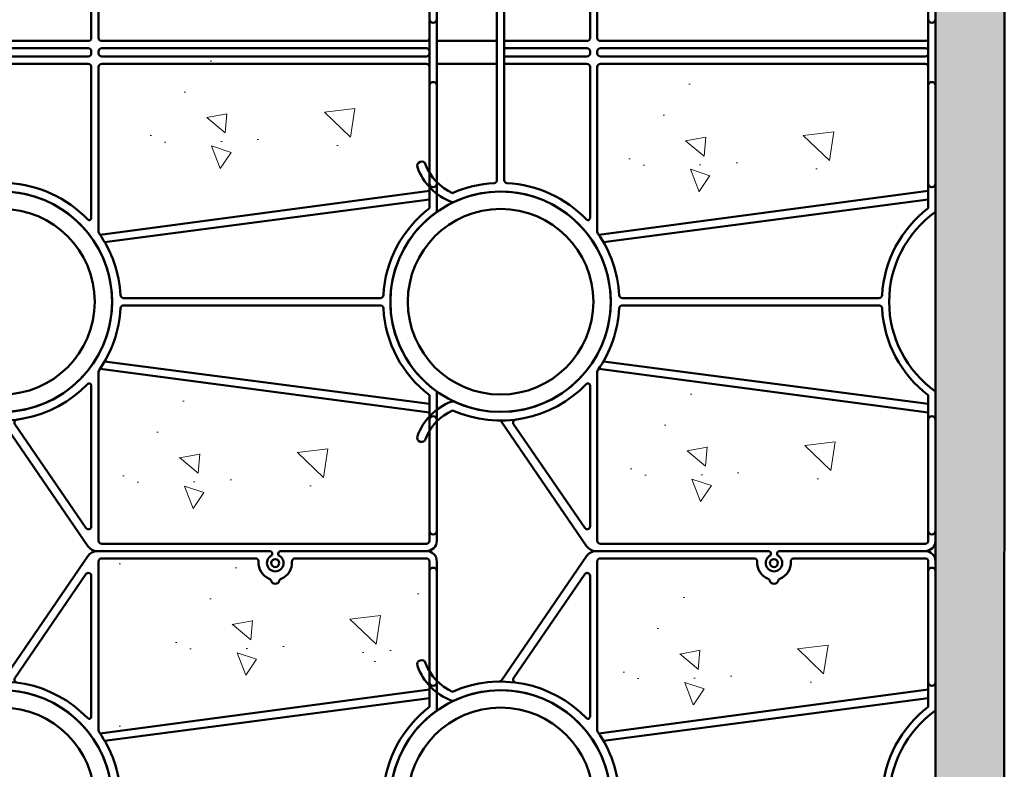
# Model space of a CAD drawing. Header units: inches. Extents: x 0 to 21.2, y 0 to 11.
# Tile 5 of 12: x 4.235 to 5.191, y 2.354 to 3.082. Entities that reach past the tile are written whole.
import ezdxf

# ---------------------------------------------------------------- set-up
doc = ezdxf.new("R2010")
doc.units = ezdxf.units.IN
doc.header["$LTSCALE"] = 0.375
doc.header["$MEASUREMENT"] = 0
doc.layers.add('E-DBNK-MULT', color=83, linetype='CONTINUOUS', lineweight=50)
doc.layers.add('G-ANNO-PATT', color=8, linetype='CONTINUOUS', lineweight=18)
doc.layers.add('G-ANNO-DIMS', color=7, linetype='CONTINUOUS')

# ---------------------------------------------------------------- blocks, each defined once
blk = doc.blocks.new('A$C54833E88')
at = {"layer": 'E-DBNK-MULT'}
for p, q in [((4.126396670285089, 2.985554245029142), (5.503832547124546, 2.985554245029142)), ((6.881268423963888, 2.985554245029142), (5.503832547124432, 2.985554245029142)), ((1.522136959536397, 2.937107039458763), (0.1832020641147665, 2.02013596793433)), ((5.503832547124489, 2.90713443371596), (4.126396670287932, 2.907134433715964)), ((5.38060141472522, 2.907134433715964), (5.380601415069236, 2.016509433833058)), ((5.459021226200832, 2.907134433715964), (5.459021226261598, 2.016509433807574)), ((5.503832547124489, 2.90713443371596), (6.881268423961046, 2.907134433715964)), ((5.548643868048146, 2.907134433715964), (5.54864386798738, 2.016509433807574)), ((5.627063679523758, 2.907134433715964), (5.627063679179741, 2.016509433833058)), ((9.485528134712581, 2.937107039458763), (10.82446303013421, 2.02013596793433)), ((1.497224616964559, 2.806417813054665), (0.3780270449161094, 2.03993409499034)), ((9.510440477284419, 2.806417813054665), (10.62963804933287, 2.03993409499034)), ((0.1288325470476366, 1.917003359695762), (0.1288325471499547, 0.06095950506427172)), ((1.914915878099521, 1.982900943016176), (0.3956846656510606, 1.982900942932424)), ((3.71774921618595, 1.98290094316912), (5.346992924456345, 1.98290094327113)), ((5.492629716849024, 1.98290094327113), (5.503832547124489, 1.982900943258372)), ((5.515035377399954, 1.98290094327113), (5.503832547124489, 1.982900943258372)), ((7.289915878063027, 1.98290094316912), (5.660672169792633, 1.98290094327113)), ((9.092749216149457, 1.982900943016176), (10.61198042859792, 1.982900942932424)), ((10.87883254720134, 1.917003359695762), (10.87883254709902, 0.06096259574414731)), ((0.2072523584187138, 1.870872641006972), (0.2072523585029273, -1.629127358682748)), ((2.061573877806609, 1.904481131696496), (0.240860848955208, 1.904481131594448)), ((2.094436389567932, 1.888479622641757), (1.620904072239, -1.662735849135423)), ((2.17285620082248, 1.839027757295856), (1.714654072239, -1.662735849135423)), ((3.459808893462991, 1.839027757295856), (3.918011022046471, -1.662735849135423)), ((3.53822870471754, 1.888479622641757), (4.011761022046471, -1.662735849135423)), ((3.57109121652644, 1.904481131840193), (5.346992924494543, 1.904481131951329)), ((5.380601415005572, 1.870872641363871), (5.380601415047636, -1.629127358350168)), ((5.459021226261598, 1.870872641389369), (5.459021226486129, -1.629127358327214)), ((5.492629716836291, 1.904481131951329), (5.503832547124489, 1.904481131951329)), ((5.515035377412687, 1.904481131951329), (5.503832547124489, 1.904481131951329)), ((5.54864386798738, 1.870872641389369), (5.548643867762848, -1.629127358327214)), ((5.627063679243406, 1.870872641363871), (5.627063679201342, -1.629127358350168)), ((7.436573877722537, 1.904481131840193), (5.660672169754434, 1.904481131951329)), ((7.469436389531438, 1.888479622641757), (6.995904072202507, -1.662735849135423)), ((7.547856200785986, 1.839027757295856), (7.089654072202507, -1.662735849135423)), ((8.834808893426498, 1.839027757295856), (9.293011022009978, -1.662735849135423)), ((8.913228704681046, 1.888479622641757), (9.386761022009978, -1.662735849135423)), ((8.946091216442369, 1.904481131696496), (10.76680424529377, 1.904481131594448)), ((10.80041273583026, 1.870872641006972), (10.80041273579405, 0.2135056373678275)), ((2.777122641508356, 1.634047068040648), (2.777122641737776, -1.131169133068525)), ((2.855542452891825, 1.634047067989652), (2.855542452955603, -1.131169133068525)), ((8.152122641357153, 1.634047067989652), (8.152122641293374, -1.131169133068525)), ((8.230542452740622, 1.634047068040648), (8.230542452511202, -1.131169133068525)), ((0.08334479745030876, 0.03295242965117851), (0.1008254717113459, 0.03295242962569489)), ((10.8333447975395, 0.03295242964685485), (10.85082547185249, 0.03295242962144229)), ((0.08334479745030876, -0.03295242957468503), (0.1008254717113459, -0.03295242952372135)), ((0.1288325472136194, -0.06095950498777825), (0.1288325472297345, -1.629127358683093)), ((10.8333447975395, -0.03295242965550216), (10.85082547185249, -0.0329524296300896)), ((10.87883254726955, -0.06095950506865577), (10.87883254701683, -1.629127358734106)), ((10.80041273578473, -0.2135062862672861), (10.80041273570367, -1.629127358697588)), ((1.80840407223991, -1.662735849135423), (0.2408608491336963, -1.662735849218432)), ((5.503832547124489, -1.662735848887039), (3.824261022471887, -1.662735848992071)), ((5.503832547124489, -1.662735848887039), (7.18340407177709, -1.662735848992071)), ((9.199261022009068, -1.662735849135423), (10.76680424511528, -1.662735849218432)), ((1.848086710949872, -1.741155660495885), (0.2408608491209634, -1.741155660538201)), ((5.503832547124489, -1.741155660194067), (3.784578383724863, -1.741155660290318)), ((5.503832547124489, -1.741155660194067), (7.223086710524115, -1.741155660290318)), ((9.159578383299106, -1.741155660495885), (10.76680424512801, -1.741155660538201))]:
    blk.add_line(p, q, dxfattribs=at)
for centre, radius in [((2.816332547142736, 2.946344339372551), 1.1875), ((8.191332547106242, 2.946344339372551), 1.1875), ((2.816332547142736, 2.946344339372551), 1), ((8.191332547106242, 2.946344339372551), 1), ((0, 0), 0.04301886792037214)]:
    blk.add_circle(centre, radius, dxfattribs=at)
for centre, radius, start, end in [((1.351462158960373, 3.79867276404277), 0.0466037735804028, 70.1161712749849, 250.1161712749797), ((1.153939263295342, 3.252540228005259), 0.627358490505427, 21.20153866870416, 70.11617127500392), ((4.478725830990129, 3.252540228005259), 0.627358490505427, 109.8838287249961, 158.7984613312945), ((4.281202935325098, 3.79867276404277), 0.0466037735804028, 289.8838287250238, 109.8838287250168), ((6.726462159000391, 3.79867276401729), 0.0466037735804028, 70.1161712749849, 250.1161712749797), ((6.52893926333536, 3.252540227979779), 0.627358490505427, 21.20153866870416, 70.11617127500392), ((9.853725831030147, 3.252540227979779), 0.627358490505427, 109.8838287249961, 158.7984613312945), ((9.656202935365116, 3.79867276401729), 0.0466037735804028, 289.8838287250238, 109.8838287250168), ((1.153939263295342, 3.252540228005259), 0.5341509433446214, 23.26022867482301, 70.11617127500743), ((4.478725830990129, 3.252540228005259), 0.5341509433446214, 109.8838287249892, 156.739771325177), ((6.52893926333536, 3.252540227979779), 0.5341509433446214, 23.26022867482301, 70.11617127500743), ((9.853725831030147, 3.252540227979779), 0.5341509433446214, 109.8838287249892, 156.739771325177), ((2.816332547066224, 2.946344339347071), 1.280707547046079, 156.1847046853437, 226.2319274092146), ((2.816332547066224, 2.946344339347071), 1.187499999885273, 155.2726944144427, 24.72730558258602), ((1.695385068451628, 3.46256994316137), 0.04660377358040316, 335.2726944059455, 21.20153866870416), ((3.937280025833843, 3.46256994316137), 0.04660377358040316, 158.7984613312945, 204.7273055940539), ((2.816332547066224, 2.946344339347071), 1.280707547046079, 3.07860452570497, 23.8152953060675), ((8.191332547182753, 2.946344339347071), 1.280707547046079, 156.1847046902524, 176.921395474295), ((8.191332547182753, 2.946344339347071), 1.187499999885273, 155.2726944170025, 24.72730558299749), ((7.070385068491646, 3.46256994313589), 0.04660377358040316, 335.2726944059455, 21.20153866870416), ((8.191332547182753, 2.946344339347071), 1.280707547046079, 313.7680725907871, 23.8152953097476), ((9.31228002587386, 3.46256994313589), 0.04660377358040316, 158.7984613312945, 204.7273055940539), ((4.126396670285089, 3.016804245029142), 0.03125, 183.0786045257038, 270), ((6.881268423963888, 3.016804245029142), 0.03125, 270, 356.921395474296), ((1.504479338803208, 2.962890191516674), 0.03125, 304.4053373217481, 359.2773907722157), ((2.816332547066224, 2.946344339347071), 1.280707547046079, 313.7680726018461, 356.9213954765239), ((4.126396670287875, 2.875884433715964), 0.03125, 89.99999999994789, 176.9213954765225), ((6.881268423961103, 2.875884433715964), 0.03125, 3.078604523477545, 90.00000000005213), ((8.191332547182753, 2.946344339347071), 1.280707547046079, 183.078604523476, 226.2319273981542), ((9.50318575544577, 2.962890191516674), 0.03125, 180.7226092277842, 235.5946626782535), ((1.514882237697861, 2.780634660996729), 0.03125, 7.256250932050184, 124.405337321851), ((9.492782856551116, 2.780634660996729), 0.03125, 55.5946626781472, 172.7437490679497), ((0.2538325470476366, 1.917003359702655), 0.125, 124.4053373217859, 180.0000000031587), ((0.3956846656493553, 2.014150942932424), 0.03125, 124.405337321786, 270.0000000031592), ((1.914915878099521, 2.005306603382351), 0.02240566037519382, 270, 46.23192743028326), ((3.71774921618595, 2.005306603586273), 0.02240566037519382, 133.7680726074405, 270), ((5.346992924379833, 2.016509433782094), 0.03360849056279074, 270, 2.668042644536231e-08), ((5.492629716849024, 2.016509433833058), 0.03360849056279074, 180.0000000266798, 270), ((5.515035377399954, 2.016509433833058), 0.03360849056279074, 270, 359.9999999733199), ((5.660672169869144, 2.016509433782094), 0.03360849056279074, 179.9999999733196, 270), ((7.289915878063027, 2.005306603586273), 0.02240566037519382, 270, 46.23192739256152), ((9.092749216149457, 2.005306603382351), 0.02240566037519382, 133.7680725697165, 270), ((10.61198042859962, 2.014150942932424), 0.03125, 269.9999999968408, 55.59466267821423), ((10.75383254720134, 1.917003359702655), 0.125, 359.9999999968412, 55.59466267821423), ((0.2408608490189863, 1.870872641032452), 0.03360849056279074, 90, 180.0000000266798), ((2.061573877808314, 1.873231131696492), 0.03125, 54.87991693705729, 90.00000000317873), ((2.816332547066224, 2.946344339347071), 1.280707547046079, 234.8799169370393, 266.8239570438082), ((2.816332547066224, 2.946344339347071), 1.280707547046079, 273.17604298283, 305.120083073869), ((3.57109121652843, 1.873231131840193), 0.03125, 90.00000000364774, 125.1200830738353), ((5.346992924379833, 1.870872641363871), 0.03360849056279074, 2.668042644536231e-08, 90), ((5.492629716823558, 1.870872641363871), 0.03360849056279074, 90, 180.0000000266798), ((5.51503537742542, 1.870872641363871), 0.03360849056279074, 359.9999999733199, 90), ((5.660672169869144, 1.870872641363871), 0.03360849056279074, 90, 179.9999999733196), ((7.436573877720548, 1.873231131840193), 0.03125, 54.87991692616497, 89.99999999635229), ((8.191332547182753, 2.946344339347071), 1.280707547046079, 234.8799169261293, 266.8239570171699), ((8.191332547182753, 2.946344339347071), 1.280707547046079, 273.1760429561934, 305.1200830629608), ((8.946091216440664, 1.873231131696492), 0.03125, 89.99999999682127, 125.120083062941), ((10.76680424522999, 1.870872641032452), 0.03360849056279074, 359.9999999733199, 90), ((2.743514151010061, 1.63404706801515), 0.03360849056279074, 2.668042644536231e-08, 86.82395704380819), ((2.889150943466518, 1.63404706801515), 0.03360849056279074, 93.1760429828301, 180.0000000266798), ((8.11851415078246, 1.63404706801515), 0.03360849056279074, 359.9999999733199, 86.82395701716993), ((8.264150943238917, 1.63404706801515), 0.03360849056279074, 93.17604295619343, 179.9999999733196), ((10.76680424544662, 0.2135094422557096), 0.03360849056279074, 265.4998165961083, 2.668042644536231e-08), ((10.75000000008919, -4.32365254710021e-12), 0.1805612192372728, 85.49981659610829, 159.1384387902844), ((0, 0), 0.0896226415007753, 21.57259187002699, 338.427408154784), ((0.1008254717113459, 0.06095950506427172), 0.02800707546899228, 270, 2.668042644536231e-08), ((10.57075471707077, -2.983924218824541e-11), 0.04546738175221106, 105.3137011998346, 254.6862988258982), ((10.54987048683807, 0.07626822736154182), 0.03360849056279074, 285.3137011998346, 339.1384387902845), ((10.75000000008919, -4.32365254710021e-12), 0.0896226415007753, 21.57259191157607, 338.4274080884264), ((10.85082547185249, 0.06095950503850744), 0.02800707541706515, 269.9999998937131, 4.398590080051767e-08), ((0.1008254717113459, -0.06095950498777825), 0.02800707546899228, 2.668042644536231e-08, 90), ((10.54987048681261, -0.07626822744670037), 0.03360849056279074, 20.86156120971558, 74.68629882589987), ((10.75000000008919, -4.32365254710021e-12), 0.1805612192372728, 200.8615612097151, 274.5001834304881), ((10.85082547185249, -0.06095950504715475), 0.02800707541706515, 359.9999999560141, 90.00000010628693), ((10.76680424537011, -0.2135094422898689), 0.03360849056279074, 2.668042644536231e-08, 94.50018343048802), ((2.816332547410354, -2.428655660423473), 1.265919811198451, 93.21222187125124, 142.7689795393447), ((2.743514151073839, -1.131169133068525), 0.03360849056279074, 273.2122218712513, 2.668042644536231e-08), ((2.88915094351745, -1.131169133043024), 0.03360849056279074, 180.0000000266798, 266.7877781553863), ((2.816332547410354, -2.428655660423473), 1.265919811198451, 37.23102046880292, 86.78777815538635), ((8.191332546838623, -2.428655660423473), 1.265919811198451, 93.21222184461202, 142.7689795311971), ((8.118514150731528, -1.131169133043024), 0.03360849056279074, 273.2122218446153, 359.9999999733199), ((8.264150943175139, -1.131169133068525), 0.03360849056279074, 179.9999999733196, 266.7877781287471), ((8.191332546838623, -2.428655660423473), 1.265919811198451, 37.23102046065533, 86.78777812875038), ((2.816332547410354, -2.428655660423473), 1.187499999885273, 35.37654016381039, 144.6234598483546), ((8.191332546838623, -2.428655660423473), 1.187499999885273, 35.37654015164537, 144.6234598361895), ((0.2408608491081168, -1.629127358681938), 0.1120283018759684, 180.0000000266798, 270), ((0.2408608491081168, -1.629127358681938), 0.03360849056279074, 180.0000000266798, 270), ((0.3472244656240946, -1.701945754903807), 0.03920990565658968, 90, 270), ((1.543207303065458, -1.701945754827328), 0.03920990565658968, 270, 90), ((4.089457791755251, -1.701945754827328), 0.03920990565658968, 90, 270), ((5.145468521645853, -1.70194575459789), 0.03920990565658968, 270, 90), ((5.346992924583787, -1.629127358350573), 0.03360849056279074, 270.0000000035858, 2.668042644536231e-08), ((5.49262971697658, -1.629127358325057), 0.03360849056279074, 180.0000000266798, 270), ((5.515035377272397, -1.629127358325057), 0.03360849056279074, 270, 359.9999999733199), ((5.66067216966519, -1.629127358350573), 0.03360849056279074, 179.9999999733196, 269.9999999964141), ((5.862196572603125, -1.70194575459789), 0.03920990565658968, 90, 270), ((6.918207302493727, -1.701945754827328), 0.03920990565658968, 270, 90), ((9.46445779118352, -1.701945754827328), 0.03920990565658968, 90, 270), ((10.66044062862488, -1.701945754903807), 0.03920990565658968, 270, 90), ((10.76680424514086, -1.629127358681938), 0.03360849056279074, 270, 359.9999999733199), ((10.76680424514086, -1.629127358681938), 0.1120283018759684, 270, 359.9999999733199)]:
    blk.add_arc(centre, radius, start, end, dxfattribs=at)

msp = doc.modelspace()

# ---------------------------------------------------------------- hatches: boundary and pattern name
at = {"layer": 'G-ANNO-PATT'}
h = msp.add_hatch(dxfattribs=at)
h.set_pattern_fill('AR-CONC', color=256, scale=0.03125, angle=89.99999999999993)
h.set_pattern_definition([(139.9999999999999, (19.49999999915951, 2.500000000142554), (0.01961004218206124, 0.2241438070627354), [0.0234375, -0.2578125]), (84.99999999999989, (19.49999999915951, 2.500000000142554), (-0.2350600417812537, -0.04335979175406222), [0.01875, -0.20625]), (190.4514444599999, (19.50163416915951, 2.518678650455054), (-0.2154499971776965, 0.1807840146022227), [0.01991881, -0.21910691]), (136.1841999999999, (19.43749999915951, 2.500000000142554), (0.05172477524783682, 0.3335129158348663), [0.03515624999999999, -0.3867187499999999]), (186.6356354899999, (19.44181040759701, 2.527792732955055), (-0.3044120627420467, 0.2920818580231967), [0.029878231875, -0.3286605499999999]), (81.18416398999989, (19.43749999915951, 2.500000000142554), (-0.3044120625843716, 0.2920818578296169), [0.02812499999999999, -0.3093750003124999]), (110.9999999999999, (19.45312499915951, 2.531250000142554), (0.1258184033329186, 0.1865334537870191), [0.02343749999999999, -0.2578124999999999]), (55.99999999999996, (19.45312499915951, 2.531250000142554), (-0.2266093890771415, 0.07603604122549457), [0.01875, -0.20625]), (161.4514447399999, (19.46360986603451, 2.546794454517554), (-0.1007909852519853, 0.2625694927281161), [0.019918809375, -0.21910691]), (127.5, (19.49999999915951, 2.500000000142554), (-0.1040293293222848, 0.003799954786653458), [0, -0.20375, 0, -0.209375, 0, -0.20703125]), (97.49999999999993, (19.49999999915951, 2.500000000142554), (-0.1232536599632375, 0.0822092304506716), [0, -0.119375, 0, -0.1990624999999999, 0, -0.07890624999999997]), (57.49999999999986, (19.49999999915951, 2.430312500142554), (0.007048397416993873, 0.1668195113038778), [0, -0.078125, 0, -0.24375, 0, -0.3234375]), (47.49999999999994, (19.49999999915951, 2.399062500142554), (-0.03128280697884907, 0.1822456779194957), [0, -0.1015625, 0, -0.161875, 0, -0.2296875])])
edge = h.paths.add_edge_path()
edge.add_line((2.871743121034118, 6.018291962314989), (2.87174312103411, 1.299295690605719))
edge.add_line((2.871743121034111, 1.29929569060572), (5.191022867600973, 1.299297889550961))
edge.add_line((5.191022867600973, 1.299297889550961), (5.191022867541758, 1.569595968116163))
edge.add_line((5.191022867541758, 1.569595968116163), (5.124245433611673, 1.569602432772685))
edge.add_line((5.124245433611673, 1.569602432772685), (5.124245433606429, 1.598376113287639))
edge.add_line((5.124245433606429, 1.598376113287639), (5.114151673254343, 1.597755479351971))
edge.add_line((5.114151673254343, 1.597755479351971), (4.972859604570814, 1.597755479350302))
edge.add_arc((4.967367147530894, 1.588680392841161), 0.01060774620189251, -238.81668177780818, 58.81668180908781, ccw=False)
edge.add_line((4.961874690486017, 1.597755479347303), (4.794644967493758, 1.597755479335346))
edge.add_arc((4.79464496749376, 1.609017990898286), 0.01126251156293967, 214.4053373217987, 269.9999999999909, ccw=False)
edge.add_line((4.785352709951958, 1.602654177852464), (4.700445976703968, 1.724516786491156))
edge.add_arc((4.701901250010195, 1.839899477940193), 0.1153918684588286, 246.1847046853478, 269.2773907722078, ccw=False)
edge.add_line((4.655307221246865, 1.734333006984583), (4.639957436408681, 1.72382095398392))
edge.add_line((4.639957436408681, 1.72382095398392), (4.639957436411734, 1.607849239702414))
edge.add_arc((4.629863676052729, 1.607849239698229), 0.01009376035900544, -89.99999998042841, 2.375361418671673e-08, ccw=False)
edge.add_line((4.629863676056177, 1.597755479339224), (4.488571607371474, 1.597755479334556))
edge.add_arc((4.483079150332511, 1.588680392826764), 0.01060774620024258, -238.8166817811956, 58.81668180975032, ccw=False)
edge.add_line((4.477586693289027, 1.597755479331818), (4.310356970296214, 1.5977554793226))
edge.add_arc((4.310356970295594, 1.60901799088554), 0.01126251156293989, 214.4053373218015, 270.0000000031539, ccw=False)
edge.add_line((4.301064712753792, 1.602654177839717), (4.218445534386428, 1.723292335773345))
edge.add_arc((4.228578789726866, 1.874203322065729), 0.1512508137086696, 247.6318072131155, 266.15851338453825, ccw=False)
edge.add_arc((4.190024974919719, 1.690117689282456), 0.0481270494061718, 113.2602286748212, 135.5491021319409)
edge.add_line((4.155669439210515, 1.723820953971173), (4.155669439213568, 1.607849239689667))
edge.add_arc((4.145575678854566, 1.607849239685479), 0.01009376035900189, -89.99999998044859, 2.377117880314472e-08, ccw=False)
edge.add_line((4.145575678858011, 1.597755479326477), (4.004283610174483, 1.597755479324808))
edge.add_line((4.004283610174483, 1.597755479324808), (4.010148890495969, 1.585452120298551))
edge.add_line((4.010148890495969, 1.585452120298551), (4.003965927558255, 1.57689190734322))
edge.add_line((4.003965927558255, 1.57689190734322), (3.992763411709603, 1.576816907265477))
edge.add_line((3.992763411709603, 1.576816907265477), (3.987804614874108, 1.584094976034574))
edge.add_line((3.987804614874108, 1.584094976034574), (3.993298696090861, 1.597755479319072))
edge.add_line((3.993298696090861, 1.597755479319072), (3.826068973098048, 1.597755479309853))
edge.add_line((3.826068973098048, 1.597755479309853), (3.817858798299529, 1.601308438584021))
edge.add_line((3.817858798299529, 1.601308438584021), (3.73415753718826, 1.723292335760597))
edge.add_line((3.73415753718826, 1.723292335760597), (3.686731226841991, 1.734333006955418))
edge.add_line((3.686731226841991, 1.734333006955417), (3.671381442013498, 1.680254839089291))
edge.add_line((3.671381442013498, 1.680254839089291), (3.671381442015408, 1.607849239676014))
edge.add_line((3.671381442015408, 1.607849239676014), (3.670707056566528, 1.597651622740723))
edge.add_line((3.670707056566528, 1.597651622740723), (3.661287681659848, 1.597755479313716))
edge.add_line((3.661287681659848, 1.597755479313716), (3.51999561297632, 1.597755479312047))
edge.add_line((3.51999561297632, 1.597755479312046), (3.525896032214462, 1.58871334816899))
edge.add_line((3.525896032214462, 1.58871334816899), (3.525018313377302, 1.576119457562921))
edge.add_line((3.525018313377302, 1.576119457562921), (3.505211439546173, 1.574920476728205))
edge.add_line((3.505211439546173, 1.574920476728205), (3.496285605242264, 1.584964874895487))
edge.add_line((3.496285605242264, 1.584964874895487), (3.509010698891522, 1.597755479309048))
edge.add_line((3.509010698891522, 1.597755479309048), (3.336494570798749, 1.594301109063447))
edge.add_line((3.336494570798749, 1.594301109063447), (3.248112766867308, 1.721444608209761))
edge.add_line((3.248112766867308, 1.721444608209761), (3.203136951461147, 1.730008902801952))
edge.add_line((3.203136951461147, 1.730008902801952), (3.178227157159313, 1.700449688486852))
edge.add_line((3.178227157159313, 1.700449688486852), (3.167756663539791, 1.701188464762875))
edge.add_line((3.167756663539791, 1.701188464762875), (3.16718292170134, 1.719713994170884))
edge.add_line((3.16718292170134, 1.719713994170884), (3.187777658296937, 1.743604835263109))
edge.add_line((3.187777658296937, 1.743604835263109), (3.147558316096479, 1.783448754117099))
edge.add_line((3.147558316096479, 1.783448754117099), (3.142043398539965, 1.597755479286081))
edge.add_line((3.142043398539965, 1.597755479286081), (3.036768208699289, 1.59775547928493))
edge.add_line((3.036768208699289, 1.59775547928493), (3.036768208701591, 2.003150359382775))
edge.add_line((3.036768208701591, 2.003150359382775), (3.019542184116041, 2.003150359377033))
edge.add_line((3.019542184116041, 2.003150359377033), (3.019542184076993, 2.160936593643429))
edge.add_line((3.019542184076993, 2.160936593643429), (3.036768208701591, 2.160936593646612))
edge.add_line((3.036768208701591, 2.160936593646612), (3.036768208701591, 2.971726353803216))
edge.add_line((3.036768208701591, 2.971726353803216), (3.019542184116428, 2.971726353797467))
edge.add_line((3.019542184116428, 2.971726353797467), (3.019542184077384, 3.129512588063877))
edge.add_line((3.019542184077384, 3.129512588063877), (3.036768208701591, 3.129512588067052))
edge.add_line((3.036768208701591, 3.129512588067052), (3.036768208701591, 3.534907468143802))
edge.add_line((3.036768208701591, 3.534907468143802), (3.1420433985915, 3.534907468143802))
edge.add_line((3.1420433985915, 3.534907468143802), (3.142043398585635, 3.292763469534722))
edge.add_arc((3.249370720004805, 3.292997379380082), 0.1073275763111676, 115.87896948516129, 180.124870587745, ccw=False)
edge.add_arc((3.219737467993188, 3.440918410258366), 0.05416407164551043, 197.3697573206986, 251.4713613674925, ccw=False)
edge.add_arc((3.172242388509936, 3.424748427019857), 0.00419900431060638, 19.883828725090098, 179.9999999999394, ccw=False)
edge.add_arc((3.221448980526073, 3.442545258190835), 0.0481270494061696, 199.883828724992, 246.7397713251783)
edge.add_arc((3.249037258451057, 3.292763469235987), 0.1153918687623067, 90.72260924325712, 113.81529527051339, ccw=False)
edge.add_line((3.247581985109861, 3.408146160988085), (3.334792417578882, 3.535395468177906))
edge.add_line((3.334792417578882, 3.535395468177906), (3.661287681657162, 3.534907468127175))
edge.add_arc((3.661287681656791, 3.524813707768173), 0.01009376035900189, -2.377117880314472e-08, 89.99999999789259, ccw=False)
edge.add_line((3.671381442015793, 3.524813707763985), (3.671381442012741, 3.40884199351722))
edge.add_arc((3.705736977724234, 3.442545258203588), 0.04812704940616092, 224.4508978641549, 246.7397713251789)
edge.add_line((3.686731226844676, 3.39832994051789), (3.734157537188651, 3.409370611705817))
edge.add_line((3.734157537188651, 3.409370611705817), (3.816776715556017, 3.530008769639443))
edge.add_line((3.816776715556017, 3.530008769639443), (3.824229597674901, 3.536998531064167))
edge.add_line((3.824229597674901, 3.536998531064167), (3.993298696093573, 3.534907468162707))
edge.add_line((3.993298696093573, 3.534907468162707), (4.145575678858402, 3.534907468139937))
edge.add_arc((4.145575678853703, 3.524813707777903), 0.01009376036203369, 44.99999998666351, 89.99999997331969, ccw=False)
edge.add_arc((4.145575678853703, 3.524813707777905), 0.0100937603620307, -7.617018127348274e-12, 44.99999998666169, ccw=False)
edge.add_line((4.155669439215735, 3.524813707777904), (4.155669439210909, 3.408841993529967))
edge.add_arc((4.190024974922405, 3.442545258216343), 0.04812704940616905, 224.4508978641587, 246.7397713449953)
edge.add_line((4.171019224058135, 3.398329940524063), (4.301064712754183, 3.530008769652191))
edge.add_arc((4.310356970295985, 3.523644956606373), 0.01126251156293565, 89.99999999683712, 145.5946626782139, ccw=False)
edge.add_line((4.310356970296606, 3.534907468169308), (4.629863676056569, 3.534907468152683))
edge.add_arc((4.629863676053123, 3.524813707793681), 0.01009376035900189, -2.377117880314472e-08, 89.99999998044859, ccw=False)
edge.add_line((4.639957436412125, 3.524813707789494), (4.639957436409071, 3.408841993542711))
edge.add_line((4.639957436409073, 3.408841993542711), (4.701901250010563, 3.408155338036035))
edge.add_line((4.701901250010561, 3.408155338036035), (4.785352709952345, 3.530008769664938))
edge.add_line((4.785352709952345, 3.530008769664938), (4.790463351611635, 3.53485363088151))
edge.add_line((4.790463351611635, 3.53485363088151), (4.961874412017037, 3.534907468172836))
edge.add_line((4.961874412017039, 3.534907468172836), (5.114151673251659, 3.53490746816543))
edge.add_line((5.114151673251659, 3.53490746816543), (5.124245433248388, 3.563063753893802))
edge.add_line((5.124245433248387, 3.563063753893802), (5.191009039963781, 3.563063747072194))
edge.add_line((5.191009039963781, 3.563063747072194), (5.191022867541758, 3.717446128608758))
edge.add_line((5.191022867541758, 3.717446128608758), (5.134675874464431, 3.717446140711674))
edge.add_line((5.134675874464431, 3.717446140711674), (5.134675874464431, 3.802424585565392))
edge.add_line((5.134675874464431, 3.802424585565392), (4.968273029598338, 3.805207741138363))
edge.add_arc((4.957866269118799, 3.788012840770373), 0.02009888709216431, -238.81668179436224, 58.8166817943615, ccw=False)
edge.add_line((4.947459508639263, 3.805207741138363), (4.332830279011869, 3.805207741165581))
edge.add_arc((4.322423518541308, 3.78801284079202), 0.02009888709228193, -238.81668176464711, 58.816681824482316, ccw=False)
edge.add_line((4.312016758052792, 3.805207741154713), (3.778422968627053, 3.802424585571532))
edge.add_line((3.778422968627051, 3.802424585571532), (3.77842296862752, 3.717446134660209))
edge.add_line((3.77842296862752, 3.717446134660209), (3.689009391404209, 3.717446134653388))
edge.add_line((3.689009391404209, 3.717446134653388), (3.689009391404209, 3.744885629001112))
edge.add_line((3.689009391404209, 3.744885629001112), (3.674503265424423, 3.744885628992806))
edge.add_line((3.674503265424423, 3.744885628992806), (3.674503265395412, 3.877758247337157))
edge.add_line((3.674503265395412, 3.877758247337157), (3.689770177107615, 3.87775824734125))
edge.add_line((3.689770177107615, 3.87775824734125), (3.689770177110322, 4.408407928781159))
edge.add_line((3.689770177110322, 4.408407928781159), (3.674503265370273, 4.408407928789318))
edge.add_line((3.674503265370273, 4.408407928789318), (3.674503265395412, 4.541280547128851))
edge.add_line((3.674503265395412, 4.541280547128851), (3.689009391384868, 4.541280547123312))
edge.add_line((3.689009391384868, 4.541280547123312), (3.689009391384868, 4.568720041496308))
edge.add_line((3.689009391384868, 4.568720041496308), (3.778422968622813, 4.568720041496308))
edge.add_line((3.778422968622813, 4.568720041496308), (3.778422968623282, 4.48374159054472))
edge.add_line((3.778422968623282, 4.48374159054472), (4.45350582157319, 4.483741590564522))
edge.add_line((4.453505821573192, 4.483741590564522), (5.134675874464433, 4.483741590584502))
edge.add_line((5.134675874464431, 4.483741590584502), (5.134675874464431, 4.568720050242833))
edge.add_line((5.134675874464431, 4.568720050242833), (5.191078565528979, 4.568720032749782))
edge.add_line((5.191078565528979, 4.568720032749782), (5.191022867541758, 4.723099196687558))
edge.add_line((5.191022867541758, 4.723099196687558), (5.124245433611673, 4.72310566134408))
edge.add_line((5.124245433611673, 4.72310566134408), (5.124245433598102, 4.761352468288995))
edge.add_arc((5.114151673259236, 4.761352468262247), 0.01009376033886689, -90.00000005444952, 1.5182831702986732e-07, ccw=False)
edge.add_line((5.114151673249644, 4.75125870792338), (4.972859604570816, 4.751258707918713))
edge.add_arc((4.967367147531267, 4.742183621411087), 0.01060774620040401, -238.81668177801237, 58.81668180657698, ccw=False)
edge.add_line((4.961874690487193, 4.751258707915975), (4.79464496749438, 4.751258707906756))
edge.add_arc((4.79464496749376, 4.76252121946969), 0.01126251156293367, 214.4053373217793, 270.0000000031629, ccw=False)
edge.add_line((4.78535270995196, 4.756157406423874), (4.702733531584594, 4.876795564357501))
edge.add_line((4.702733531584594, 4.876795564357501), (4.65462314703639, 4.881541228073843))
edge.add_line((4.654623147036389, 4.881541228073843), (4.629055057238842, 4.859989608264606))
edge.add_line((4.629055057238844, 4.859989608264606), (4.594907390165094, 4.826473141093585))
edge.add_line((4.594907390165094, 4.826473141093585), (4.594907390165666, 4.723105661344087))
edge.add_line((4.594907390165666, 4.723105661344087), (4.506254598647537, 4.723105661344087))
edge.add_line((4.506254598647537, 4.723105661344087), (4.506254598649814, 5.16968995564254))
edge.add_line((4.506254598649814, 5.16968995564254), (4.490987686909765, 5.169689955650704))
edge.add_line((4.490987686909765, 5.169689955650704), (4.490987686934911, 5.30256257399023))
edge.add_line((4.490987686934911, 5.30256257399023), (4.505493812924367, 5.302562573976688))
edge.add_line((4.505493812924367, 5.302562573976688), (4.505493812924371, 5.74799098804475))
edge.add_line((4.505493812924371, 5.74799098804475), (4.594907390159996, 5.74799098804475))
edge.add_line((4.594907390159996, 5.74799098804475), (4.594907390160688, 5.622939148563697))
edge.add_line((4.594907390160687, 5.622939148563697), (4.702733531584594, 5.594297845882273))
edge.add_line((4.702733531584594, 5.594297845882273), (4.78535270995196, 5.714936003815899))
edge.add_arc((4.79464496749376, 5.708572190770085), 0.01126251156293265, 89.99999999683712, 145.5946626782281, ccw=False)
edge.add_line((4.794644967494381, 5.719834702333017), (5.124245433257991, 5.719834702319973))
edge.add_line((5.12424543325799, 5.719834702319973), (5.124245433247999, 5.74799098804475))
edge.add_line((5.124245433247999, 5.74799098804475), (5.191142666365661, 5.747990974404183))
edge.add_line((5.191142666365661, 5.747990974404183), (5.19114994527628, 6.018291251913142))
edge.add_line((5.19114994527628, 6.018291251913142), (2.871743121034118, 6.01829196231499))
h.paths.add_polyline_path([(3.005925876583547, 5.766697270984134), (3.04332074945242, 5.708705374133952), (2.991293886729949, 5.877555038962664)], flags=16)
h.paths.add_polyline_path([(3.04332074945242, 5.708705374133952), (2.991293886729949, 5.877555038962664), (3.028254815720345, 5.803949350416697)], flags=16)
h = msp.add_hatch(dxfattribs=at)
h.set_pattern_fill('WOOD2,_O', color=256, scale=0.05208333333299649, angle=64.35218476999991, pattern_type=2)
h.set_pattern_definition([(198.4348999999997, (5.164100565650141, 1.146859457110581), (-0.07398586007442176, -0.03699286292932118), [0.01403781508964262, -0.1029440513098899]), (229.3986999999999, (5.150783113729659, 1.142420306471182), (-0.1849646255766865, -0.2219574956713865), [0.006821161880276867, -0.3342367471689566]), (226.8475999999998, (5.146343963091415, 1.174234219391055), (-0.5179010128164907, -0.5548937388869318), [0.01622635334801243, -0.7950917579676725]), (199.9830999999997, (5.135246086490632, 1.162396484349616), (-0.2959434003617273, -0.1109787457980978), [0.008659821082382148, -0.4243312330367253]), (180, (5.164100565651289, 1.159437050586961), (-0.03699292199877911, -0.03699292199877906), [0.007398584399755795, -0.02959433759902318]), (208.4428999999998, (5.156701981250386, 1.159437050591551), (0.4809081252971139, 0.2589502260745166), [0.02019421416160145, -0.9895160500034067]), (174.2893999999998, (5.138945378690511, 1.149818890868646), (0.3329362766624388, -0.03699297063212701), [0.007435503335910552, -0.3643387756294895]), (219.8055999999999, (5.131546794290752, 1.150558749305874), (0.1849645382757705, 0.1479717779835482), [0.005778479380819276, -0.2831454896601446])])
h.paths.add_polyline_path([(5.124252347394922, 1.569599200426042), (5.191015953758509, 1.569599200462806), (5.191009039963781, 3.563063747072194), (5.124245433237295, 3.563063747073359)])
h = msp.add_hatch(dxfattribs=at)
h.set_pattern_fill('AR-CONC', color=256, scale=0.03125, angle=89.99999999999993)
h.set_pattern_definition([(139.9999999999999, (20.43775588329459, 3.498476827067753), (0.01961004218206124, 0.2241438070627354), [0.0234375, -0.2578125]), (84.99999999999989, (20.43775588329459, 3.498476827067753), (-0.2350600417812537, -0.04335979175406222), [0.01875, -0.20625]), (190.4514444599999, (20.43939005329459, 3.517155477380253), (-0.2154499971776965, 0.1807840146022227), [0.01991881, -0.21910691]), (136.1841999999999, (20.37525588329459, 3.498476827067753), (0.05172477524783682, 0.3335129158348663), [0.03515624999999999, -0.3867187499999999]), (186.6356354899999, (20.37956629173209, 3.526269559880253), (-0.3044120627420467, 0.2920818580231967), [0.02987823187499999, -0.3286605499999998]), (81.18416398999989, (20.37525588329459, 3.498476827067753), (-0.3044120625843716, 0.2920818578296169), [0.02812499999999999, -0.3093750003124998]), (110.9999999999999, (20.39088088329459, 3.529726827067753), (0.1258184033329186, 0.1865334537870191), [0.02343749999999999, -0.2578124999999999]), (55.99999999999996, (20.39088088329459, 3.529726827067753), (-0.2266093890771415, 0.07603604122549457), [0.01875, -0.20625]), (161.4514447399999, (20.40136575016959, 3.545271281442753), (-0.1007909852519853, 0.2625694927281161), [0.019918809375, -0.21910691]), (127.5, (20.43775588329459, 3.498476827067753), (-0.1040293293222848, 0.003799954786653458), [0, -0.2037499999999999, 0, -0.209375, 0, -0.2070312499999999]), (97.49999999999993, (20.43775588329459, 3.498476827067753), (-0.1232536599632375, 0.0822092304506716), [0, -0.119375, 0, -0.1990624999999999, 0, -0.07890624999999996]), (57.49999999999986, (20.43775588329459, 3.428789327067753), (0.007048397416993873, 0.1668195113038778), [0, -0.078125, 0, -0.24375, 0, -0.3234375]), (47.49999999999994, (20.43775588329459, 3.397539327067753), (-0.03128280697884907, 0.1822456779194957), [0, -0.1015625, 0, -0.161875, 0, -0.2296875])])
h.paths.add_polyline_path([(4.308786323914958, 3.06110602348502), (4.307419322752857, 3.033747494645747), (4.307419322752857, 2.997956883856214), (4.282106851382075, 2.903419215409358), (4.411468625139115, 2.930866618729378), (4.495338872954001, 2.945773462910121), (4.565497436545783, 2.96629152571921), (4.586414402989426, 3.024449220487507), (4.514607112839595, 3.050275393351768), (4.431473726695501, 3.069417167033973)])
h = msp.add_hatch(dxfattribs=at)
h.set_pattern_fill('AR-CONC', color=256, scale=0.03125, angle=89.99999999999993)
h.set_pattern_definition([(139.9999999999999, (20.90277540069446, 3.475852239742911), (0.01961004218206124, 0.2241438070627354), [0.0234375, -0.2578125]), (84.99999999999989, (20.90277540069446, 3.475852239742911), (-0.2350600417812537, -0.04335979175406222), [0.01875, -0.20625]), (190.4514444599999, (20.90440957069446, 3.494530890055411), (-0.2154499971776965, 0.1807840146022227), [0.01991881, -0.21910691]), (136.1841999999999, (20.84027540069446, 3.475852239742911), (0.05172477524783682, 0.3335129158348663), [0.03515624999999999, -0.3867187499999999]), (186.6356354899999, (20.84458580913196, 3.503644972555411), (-0.3044120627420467, 0.2920818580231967), [0.02987823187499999, -0.3286605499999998]), (81.18416398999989, (20.84027540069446, 3.475852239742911), (-0.3044120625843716, 0.2920818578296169), [0.02812499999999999, -0.3093750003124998]), (110.9999999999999, (20.85590040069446, 3.507102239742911), (0.1258184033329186, 0.1865334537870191), [0.02343749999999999, -0.2578124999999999]), (55.99999999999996, (20.85590040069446, 3.507102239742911), (-0.2266093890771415, 0.07603604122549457), [0.01875, -0.20625]), (161.4514447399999, (20.86638526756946, 3.522646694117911), (-0.1007909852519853, 0.2625694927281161), [0.019918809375, -0.21910691]), (127.5, (20.90277540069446, 3.475852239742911), (-0.1040293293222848, 0.003799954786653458), [0, -0.2037499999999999, 0, -0.2093749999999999, 0, -0.2070312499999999]), (97.49999999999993, (20.90277540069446, 3.475852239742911), (-0.1232536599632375, 0.0822092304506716), [0, -0.1193749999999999, 0, -0.1990624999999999, 0, -0.07890624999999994]), (57.49999999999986, (20.90277540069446, 3.406164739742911), (0.007048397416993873, 0.1668195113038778), [0, -0.078125, 0, -0.24375, 0, -0.3234375]), (47.49999999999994, (20.90277540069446, 3.374914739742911), (-0.03128280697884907, 0.1822456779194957), [0, -0.1015625, 0, -0.161875, 0, -0.2296875])])
h.paths.add_polyline_path([(4.773805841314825, 3.038481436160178), (4.772438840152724, 3.011122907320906), (4.772438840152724, 2.975332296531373), (4.747126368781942, 2.880794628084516), (4.876488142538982, 2.908242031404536), (4.960358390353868, 2.923148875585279), (5.03051695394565, 2.943666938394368), (5.051433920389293, 3.001824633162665), (4.979626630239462, 3.027650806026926), (4.896493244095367, 3.046792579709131)])
h = msp.add_hatch(dxfattribs=at)
h.set_pattern_fill('AR-CONC', color=256, scale=0.03125, angle=89.99999999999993)
h.set_pattern_definition([(139.9999999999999, (20.90417424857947, 3.174815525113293), (0.01961004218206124, 0.2241438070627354), [0.0234375, -0.2578125]), (84.99999999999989, (20.90417424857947, 3.174815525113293), (-0.2350600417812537, -0.04335979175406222), [0.01875, -0.20625]), (190.4514444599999, (20.90580841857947, 3.193494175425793), (-0.2154499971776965, 0.1807840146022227), [0.01991881, -0.21910691]), (136.1841999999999, (20.84167424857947, 3.174815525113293), (0.05172477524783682, 0.3335129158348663), [0.03515624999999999, -0.3867187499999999]), (186.6356354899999, (20.84598465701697, 3.202608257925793), (-0.3044120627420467, 0.2920818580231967), [0.02987823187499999, -0.3286605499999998]), (81.18416398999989, (20.84167424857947, 3.174815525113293), (-0.3044120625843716, 0.2920818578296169), [0.02812499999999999, -0.3093750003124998]), (110.9999999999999, (20.85729924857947, 3.206065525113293), (0.1258184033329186, 0.1865334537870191), [0.02343749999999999, -0.2578124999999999]), (55.99999999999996, (20.85729924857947, 3.206065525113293), (-0.2266093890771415, 0.07603604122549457), [0.01875, -0.20625]), (161.4514447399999, (20.86778411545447, 3.221609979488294), (-0.1007909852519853, 0.2625694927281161), [0.019918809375, -0.21910691]), (127.5, (20.90417424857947, 3.174815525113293), (-0.1040293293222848, 0.003799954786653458), [0, -0.2037499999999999, 0, -0.2093749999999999, 0, -0.2070312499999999]), (97.49999999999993, (20.90417424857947, 3.174815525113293), (-0.1232536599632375, 0.0822092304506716), [0, -0.1193749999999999, 0, -0.1990624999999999, 0, -0.07890624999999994]), (57.49999999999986, (20.90417424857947, 3.105128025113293), (0.007048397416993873, 0.1668195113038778), [0, -0.078125, 0, -0.24375, 0, -0.3234375]), (47.49999999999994, (20.90417424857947, 3.073878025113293), (-0.03128280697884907, 0.1822456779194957), [0, -0.1015625, 0, -0.161875, 0, -0.2296875])])
h.paths.add_polyline_path([(4.775204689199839, 2.737444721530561), (4.773837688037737, 2.710086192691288), (4.773837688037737, 2.674295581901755), (4.748525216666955, 2.579757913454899), (4.877886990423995, 2.607205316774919), (4.961757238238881, 2.622112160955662), (5.031915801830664, 2.64263022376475), (5.052832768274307, 2.700787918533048), (4.981025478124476, 2.726614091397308), (4.897892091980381, 2.745755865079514)])
h = msp.add_hatch(dxfattribs=at)
h.set_pattern_fill('AR-CONC', color=256, scale=0.03125, angle=89.99999999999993)
h.set_pattern_definition([(139.9999999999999, (20.41138003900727, 3.168041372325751), (0.01961004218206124, 0.2241438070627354), [0.0234375, -0.2578125]), (84.99999999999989, (20.41138003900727, 3.168041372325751), (-0.2350600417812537, -0.04335979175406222), [0.01875, -0.20625]), (190.4514444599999, (20.41301420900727, 3.186720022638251), (-0.2154499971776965, 0.1807840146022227), [0.01991881, -0.21910691]), (136.1841999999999, (20.34888003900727, 3.168041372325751), (0.05172477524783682, 0.3335129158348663), [0.03515624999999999, -0.3867187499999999]), (186.6356354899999, (20.35319044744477, 3.195834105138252), (-0.3044120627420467, 0.2920818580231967), [0.02987823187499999, -0.3286605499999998]), (81.18416398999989, (20.34888003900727, 3.168041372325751), (-0.3044120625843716, 0.2920818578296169), [0.02812499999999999, -0.3093750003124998]), (110.9999999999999, (20.36450503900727, 3.199291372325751), (0.1258184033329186, 0.1865334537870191), [0.02343749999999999, -0.2578124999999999]), (55.99999999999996, (20.36450503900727, 3.199291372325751), (-0.2266093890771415, 0.07603604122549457), [0.01875, -0.20625]), (161.4514447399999, (20.37498990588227, 3.214835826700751), (-0.1007909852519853, 0.2625694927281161), [0.019918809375, -0.21910691]), (127.5, (20.41138003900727, 3.168041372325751), (-0.1040293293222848, 0.003799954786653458), [0, -0.2037499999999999, 0, -0.209375, 0, -0.2070312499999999]), (97.49999999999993, (20.41138003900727, 3.168041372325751), (-0.1232536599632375, 0.0822092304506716), [0, -0.119375, 0, -0.1990624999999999, 0, -0.07890624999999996]), (57.49999999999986, (20.41138003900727, 3.098353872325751), (0.007048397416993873, 0.1668195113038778), [0, -0.078125, 0, -0.24375, 0, -0.3234375]), (47.49999999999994, (20.41138003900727, 3.067103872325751), (-0.03128280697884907, 0.1822456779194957), [0, -0.1015625, 0, -0.161875, 0, -0.2296875])])
h.paths.add_polyline_path([(4.282410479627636, 2.730670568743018), (4.281043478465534, 2.703312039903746), (4.281043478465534, 2.667521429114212), (4.255731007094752, 2.572983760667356), (4.385092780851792, 2.600431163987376), (4.468963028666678, 2.615338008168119), (4.539121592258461, 2.635856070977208), (4.560038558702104, 2.694013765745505), (4.488231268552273, 2.719839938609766), (4.405097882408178, 2.738981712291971)])
h = msp.add_hatch(dxfattribs=at)
h.set_pattern_fill('AR-CONC', color=256, scale=0.03125, angle=89.99999999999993)
h.set_pattern_definition([(139.9999999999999, (20.46253719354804, 3.006167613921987), (0.01961004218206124, 0.2241438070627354), [0.0234375, -0.2578125]), (84.99999999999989, (20.46253719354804, 3.006167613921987), (-0.2350600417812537, -0.04335979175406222), [0.01875, -0.20625]), (190.4514444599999, (20.46417136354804, 3.024846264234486), (-0.2154499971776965, 0.1807840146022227), [0.01991881, -0.21910691]), (136.1841999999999, (20.40003719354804, 3.006167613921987), (0.05172477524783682, 0.3335129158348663), [0.03515624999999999, -0.3867187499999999]), (186.6356354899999, (20.40434760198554, 3.033960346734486), (-0.3044120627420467, 0.2920818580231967), [0.02987823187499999, -0.3286605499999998]), (81.18416398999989, (20.40003719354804, 3.006167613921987), (-0.3044120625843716, 0.2920818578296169), [0.02812499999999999, -0.3093750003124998]), (110.9999999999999, (20.41566219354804, 3.037417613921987), (0.1258184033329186, 0.1865334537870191), [0.0234375, -0.2578124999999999]), (55.99999999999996, (20.41566219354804, 3.037417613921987), (-0.2266093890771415, 0.07603604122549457), [0.01874999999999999, -0.2062499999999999]), (161.4514447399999, (20.42614706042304, 3.052962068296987), (-0.1007909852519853, 0.2625694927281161), [0.019918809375, -0.2191069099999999]), (127.5, (20.46253719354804, 3.006167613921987), (-0.1040293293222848, 0.003799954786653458), [0, -0.2037499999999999, 0, -0.2093749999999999, 0, -0.2070312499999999]), (97.49999999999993, (20.46253719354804, 3.006167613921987), (-0.1232536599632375, 0.0822092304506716), [0, -0.119375, 0, -0.1990624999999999, 0, -0.07890624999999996]), (57.49999999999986, (20.46253719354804, 2.936480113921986), (0.007048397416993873, 0.1668195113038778), [0, -0.078125, 0, -0.24375, 0, -0.3234375]), (47.49999999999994, (20.46253719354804, 2.905230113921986), (-0.03128280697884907, 0.1822456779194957), [0, -0.1015625, 0, -0.161875, 0, -0.2296875])])
h.paths.add_polyline_path([(4.455592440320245, 2.553582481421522), (4.31451335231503, 2.556237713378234), (4.312926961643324, 2.389230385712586), (4.440558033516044, 2.40624918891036), (4.524916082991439, 2.417497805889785), (4.617473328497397, 2.43919066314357), (4.632891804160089, 2.556237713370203), (4.53938842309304, 2.557966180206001), (4.48438231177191, 2.526679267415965)])
h = msp.add_hatch(dxfattribs=at)
h.set_pattern_fill('AR-CONC', color=256, scale=0.03125, angle=89.99999999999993)
h.set_pattern_definition([(139.9999999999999, (20.8971800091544, 2.97739148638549), (0.01961004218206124, 0.2241438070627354), [0.0234375, -0.2578125]), (84.99999999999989, (20.8971800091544, 2.97739148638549), (-0.2350600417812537, -0.04335979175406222), [0.01875, -0.20625]), (190.4514444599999, (20.8988141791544, 2.99607013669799), (-0.2154499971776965, 0.1807840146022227), [0.01991881, -0.21910691]), (136.1841999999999, (20.8346800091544, 2.97739148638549), (0.05172477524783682, 0.3335129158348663), [0.03515624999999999, -0.3867187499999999]), (186.6356354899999, (20.8389904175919, 3.00518421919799), (-0.3044120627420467, 0.2920818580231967), [0.02987823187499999, -0.3286605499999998]), (81.18416398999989, (20.8346800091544, 2.97739148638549), (-0.3044120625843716, 0.2920818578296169), [0.02812499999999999, -0.3093750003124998]), (110.9999999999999, (20.8503050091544, 3.00864148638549), (0.1258184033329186, 0.1865334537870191), [0.02343749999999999, -0.2578124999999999]), (55.99999999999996, (20.8503050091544, 3.00864148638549), (-0.2266093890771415, 0.07603604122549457), [0.01875, -0.20625]), (161.4514447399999, (20.8607898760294, 3.024185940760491), (-0.1007909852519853, 0.2625694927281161), [0.019918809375, -0.21910691]), (127.5, (20.8971800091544, 2.97739148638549), (-0.1040293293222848, 0.003799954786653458), [0, -0.2037499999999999, 0, -0.2093749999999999, 0, -0.2070312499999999]), (97.49999999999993, (20.8971800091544, 2.97739148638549), (-0.1232536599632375, 0.0822092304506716), [0, -0.1193749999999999, 0, -0.1990624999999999, 0, -0.07890624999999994]), (57.49999999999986, (20.8971800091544, 2.90770398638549), (0.007048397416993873, 0.1668195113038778), [0, -0.078125, 0, -0.24375, 0, -0.3234375]), (47.49999999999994, (20.8971800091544, 2.87645398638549), (-0.03128280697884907, 0.1822456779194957), [0, -0.1015625, 0, -0.161875, 0, -0.2296875])])
h.paths.add_polyline_path([(4.76821044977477, 2.540020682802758), (4.766843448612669, 2.512662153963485), (4.766843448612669, 2.476871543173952), (4.741530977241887, 2.382333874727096), (4.870892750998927, 2.409781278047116), (4.954762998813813, 2.424688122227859), (5.024921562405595, 2.445206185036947), (5.045838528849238, 2.503363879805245), (4.974031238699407, 2.529190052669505), (4.890897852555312, 2.548331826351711)])

# ---------------------------------------------------------------- linework, layer by layer
at = {"layer": 'E-DBNK-MULT'}
for p, q in [((4.639957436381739, 3.061722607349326), (4.698368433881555, 3.06172260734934)), ((4.639957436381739, 3.039516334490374), (4.698368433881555, 3.03951633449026))]:
    msp.add_line(p, q, dxfattribs=at)
at = {"layer": 'E-DBNK-MULT', "linetype": 'Continuous'}
msp.add_lwpolyline([(5.124245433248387, 3.563063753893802), (5.124245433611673, 1.569602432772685), (5.191022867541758, 1.569595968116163), (5.191149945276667, 3.563063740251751)], close=True, dxfattribs=at)

# ---------------------------------------------------------------- block references
at = {"layer": 'G-ANNO-DIMS', "xscale": 0.0901000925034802, "yscale": 0.0901000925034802, "zscale": 0.0901000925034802, "rotation": 90}
for p in [(4.483079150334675, 2.554723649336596), (4.967367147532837, 2.554723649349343), (4.483079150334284, 1.586147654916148), (4.96736714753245, 1.586147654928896)]:
    msp.add_blockref('A$C54833E88', p, dxfattribs=at)

doc.saveas('drawing.dxf')
